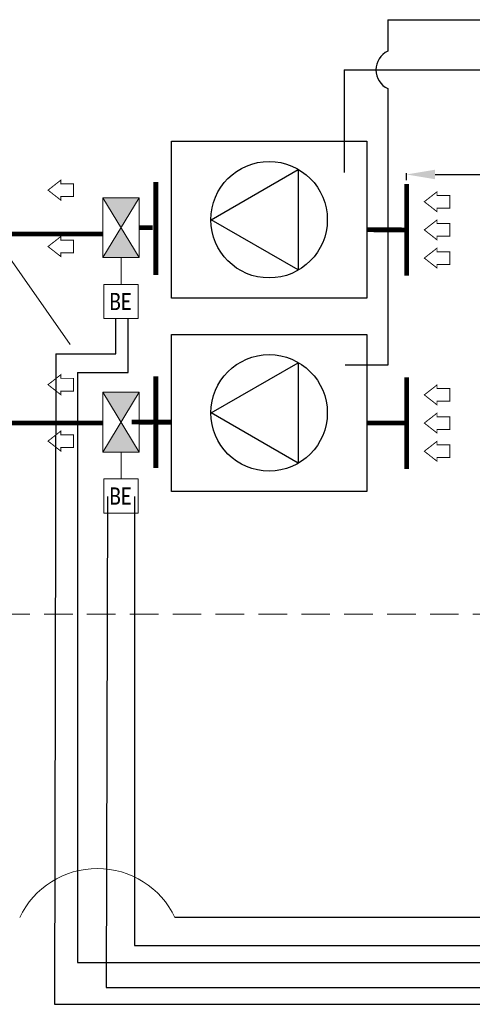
# Model space of a CAD drawing. Header units: millimetres. Extents: x 2260 to 32334, y -33324 to 11762.
# Tile 10 of 79: x 3274 to 3749, y -28305 to -27272. Entities that reach past the tile are written whole.
import ezdxf
from ezdxf.enums import TextEntityAlignment as Align

# ---------------------------------------------------------------- set-up
doc = ezdxf.new("R2010")
doc.units = ezdxf.units.MM
doc.linetypes.add('BUR', pattern=[4.5, 3, -1.5])
for name, color, linetype, lineweight in [('CP_FRAME', 217, 'Continuous', 70), ('mcr klapa FID S_V', 30, 'Continuous', 18), ('mcr opis', 7, 'Continuous', 18)]:
    doc.layers.add(name, color=color, linetype=linetype, lineweight=lineweight)
for name, color, linetype in [('mapp-system', 7, 'Continuous'), ('mapp-system @ 1', 7, 'Continuous'), ('mcr_nawiew', 160, 'Continuous'), ('mcr_wentylator i akcesoria', 7, 'Continuous')]:
    doc.layers.add(name, color=color, linetype=linetype)
doc.layers.add('oddymianie', color=5, linetype='Continuous', lineweight=20, plot=False)
doc.styles.add('CALIBRI', font='calibri.ttf')
doc.styles.get("Standard").update_dxf_attribs({"font": 'arial.ttf'})
doc.dimstyles.new('Annotative', dxfattribs={"dimscale": 0, "dimtxt": 2.5, "dimasz": 2.5, "dimexe": 1.25, "dimexo": 0.625, "dimtad": 1, "dimtxsty": 'Standard', "dimcen": 2.5, "dimadec": 0, "dimazin": 0, "dimtfac": 1, "dimtmove": 0, "dimatfit": 3, "dimfxl": 0, "dimarcsym": 0})

# ---------------------------------------------------------------- blocks, each defined once
blk = doc.blocks.new('klapa fid s symbol')
at = {"layer": 'mcr klapa FID S_V', "lineweight": 0}
h = blk.add_hatch(color=256, dxfattribs=at)
h.dxf.hatch_style = 1
h.paths.add_polyline_path([(283891, -103319), (284274, -103319), (284083, -103632)])
h.paths.add_polyline_path([(283891, -103946), (284083, -103632), (284274, -103946)])
at = {"layer": 'mcr klapa FID S_V'}
for p, q in [((283891, -103946), (284274, -103319)), ((283891, -103319), (284274, -103946))]:
    blk.add_line(p, q, dxfattribs=at)
at = {"layer": 'mcr klapa FID S_V', "lineweight": 0}
blk.add_line((284083, -104227), (284083, -103946), dxfattribs=at)
at = {"layer": 'mcr klapa FID S_V'}
blk.add_lwpolyline([(283891, -103946), (283891, -103319), (284274, -103319), (284274, -103946)], close=True, dxfattribs=at)
at = {"layer": 'mcr klapa FID S_V', "lineweight": 0}
blk.add_lwpolyline([(283903, -104227), (283903, -104587), (284263, -104587), (284263, -104227)], close=True, dxfattribs=at)
at = {"layer": 'mcr klapa FID S_V', "lineweight": 0, "style": 'CALIBRI', "width": 0.8}
blk.add_text('BE', height=180, dxfattribs=at).set_placement((284076, -104407), align=Align.MIDDLE_CENTER)
blk = doc.blocks.new('*D187')
at = {"layer": 'Defpoints', "color": 0, "transparency": 16777216}
for p in [(3680.3, -27442.7), (4599.4, -27434.6), (4599.4, -27701.5)]:
    blk.add_point(p, dxfattribs=at)
at = {"layer": 'mapp-system', "color": 0, "lineweight": -2, "transparency": 16777216}
for p, q in [((3680.3, -27440.7), (3680.3, -27433.4)), ((4599.4, -27699.5), (4599.4, -27433.4)), ((3710.3, -27434.6), (4569.4, -27434.6))]:
    blk.add_line(p, q, dxfattribs=at)
at = {"layer": 'mapp-system', "color": 0, "transparency": 16777216}
for points in [[(3710.3, -27429.6), (3710.3, -27439.6), (3680.3, -27434.6)], [(4569.4, -27429.6), (4569.4, -27439.6), (4599.4, -27434.6)]]:
    blk.add_solid(points, dxfattribs=at)
at = {"layer": 'mapp-system', "color": 0, "transparency": 16777216, "insert": (4139.8, -27414.6), "char_height": 25, "attachment_point": 5}
blk.add_mtext('\\A1;min. 5,00 m', dxfattribs=at)

msp = doc.modelspace()

# ---------------------------------------------------------------- linework, layer by layer
at = {"layer": 'CP_FRAME', "color": 7, "linetype": 'BUR', "lineweight": 18, "ltscale": 10}
msp.add_lwpolyline([(5669.947, -27895.685), (2808.328, -27895.685)], dxfattribs=at)
at = {"layer": 'mapp-system', "color": 7}
msp.add_line((4497.264, -28213.841), (3437.32, -28213.841), dxfattribs=at)
at = {"layer": 'mapp-system', "extrusion": (0, 0, -1)}
for points in [[(-3660.646, -27272.293), (-5333.594, -27272.293), (-5333.594, -28237.625)], [(-3660.646, -27272.293), (-3660.646, -27272.293), (-3660.646, -27305.315)], [(-3614.792, -27325.019), (-5291.655, -27325.019), (-5291.655, -28187.341)], [(-3614.792, -27325.019), (-3614.792, -27325.019), (-3614.792, -27432.547)], [(-3660.646, -27344.6), (-3660.646, -27634.702)], [(-3312.288, -27622.593), (-3310.892, -28304.813), (-4497.264, -28304.813)], [(-3660.646, -27634.702), (-3660.646, -27634.702), (-3615.941, -27634.702)], [(-3334.936, -27642.094), (-3334.936, -28260.807), (-4497.264, -28260.807)], [(-3366.538, -27772.331), (-3365.143, -28287.29), (-4497.264, -28287.29)], [(-3394.771, -27772.331), (-3394.771, -28243.283), (-4497.264, -28243.283)]]:
    msp.add_lwpolyline(points, dxfattribs=at)
at = {"layer": 'mapp-system'}
for points in [[(3312.288, -27622.593), (3375.259, -27622.593), (3375.259, -27585.844)], [(3334.936, -27642.094), (3388.351, -27642.094), (3388.351, -27585.844)]]:
    msp.add_lwpolyline(points, dxfattribs=at)
at = {"layer": 'mapp-system', "color": 7}
msp.add_arc((3669.982, -27324.958), 21.748, 115.422169, 244.577831, dxfattribs=at)
at = {"layer": 'mcr opis'}
msp.add_line((3244.228, -27494.433), (3327.18, -27613.02), dxfattribs=at)
at = {"layer": 'mcr_nawiew'}
for points, const_width in [([(3330.731, -27457.71), (3330.731, -27444.388), (3317.398, -27444.388), (3317.398, -27440.632), (3304.064, -27451.049), (3317.398, -27461.466), (3317.398, -27457.71), (3330.731, -27457.71)], 1), ([(3417.25, -27442.383), (3417.25, -27538.433)], 5), ([(3417.25, -27443.82), (3417.25, -27539.87)], 5), ([(3680.328, -27444.704), (3680.328, -27540.753)], 5), ([(3725.621, -27469.83), (3725.621, -27456.509), (3712.288, -27456.509), (3712.288, -27452.753), (3698.954, -27463.17), (3712.288, -27473.586), (3712.288, -27469.83), (3725.621, -27469.83)], 1), ([(3725.621, -27486.068), (3725.621, -27499.389), (3712.288, -27499.389), (3712.288, -27503.145), (3698.954, -27492.729), (3712.288, -27482.312), (3712.288, -27486.068), (3725.621, -27486.068)], 1), ([(3361.553, -27497.109), (3133.738, -27497.109)], 5), ([(3413.785, -27490.337), (3399.819, -27490.337)], 5), ([(3680.328, -27492.729), (3638.476, -27492.579)], 5), ([(3330.731, -27503.506), (3330.731, -27516.827), (3317.398, -27516.827), (3317.398, -27520.583), (3304.064, -27510.166), (3317.398, -27499.75), (3317.398, -27503.506), (3330.731, -27503.506)], 1), ([(3725.621, -27515.627), (3725.621, -27528.948), (3712.288, -27528.948), (3712.288, -27532.704), (3698.954, -27522.287), (3712.288, -27511.871), (3712.288, -27515.627), (3725.621, -27515.627)], 1), ([(3330.731, -27661.72), (3330.731, -27648.398), (3317.398, -27648.398), (3317.398, -27644.642), (3304.064, -27655.059), (3317.398, -27665.476), (3317.398, -27661.72), (3330.731, -27661.72)], 1), ([(3417.25, -27646.393), (3417.25, -27742.443)], 5), ([(3680.328, -27647.277), (3680.328, -27743.327)], 5), ([(3725.621, -27672.404), (3725.621, -27659.082), (3712.288, -27659.082), (3712.288, -27655.326), (3698.954, -27665.743), (3712.288, -27676.16), (3712.288, -27672.404), (3725.621, -27672.404)], 1), ([(3433.723, -27694.347), (3391.871, -27694.197)], 5), ([(3413.785, -27694.347), (3399.819, -27694.347)], 5), ([(3725.621, -27688.641), (3725.621, -27701.963), (3712.288, -27701.963), (3712.288, -27705.719), (3698.954, -27695.302), (3712.288, -27684.885), (3712.288, -27688.641), (3725.621, -27688.641)], 1), ([(3361.553, -27695.302), (3133.738, -27695.302)], 5), ([(3680.328, -27695.302), (3638.476, -27695.152)], 5), ([(3330.731, -27707.516), (3330.731, -27720.837), (3317.398, -27720.837), (3317.398, -27724.593), (3304.064, -27714.177), (3317.398, -27703.76), (3317.398, -27707.516), (3330.731, -27707.516)], 1), ([(3725.621, -27718.2), (3725.621, -27731.522), (3712.288, -27731.522), (3712.288, -27735.278), (3698.954, -27724.861), (3712.288, -27714.444), (3712.288, -27718.2), (3725.621, -27718.2)], 1)]:
    msp.add_lwpolyline(points, dxfattribs=dict(at, const_width=const_width))
at = {"layer": 'mcr_wentylator i akcesoria'}
for points in [[(3433.723, -27564.327), (3433.723, -27399.762), (3638.476, -27399.762), (3638.476, -27564.327)], [(3475.405, -27482.044), (3566.447, -27429.482), (3566.447, -27534.607)], [(3433.723, -27766.9), (3433.723, -27602.336), (3638.476, -27602.336), (3638.476, -27766.9)], [(3475.405, -27684.618), (3566.447, -27632.055), (3566.447, -27737.181)]]:
    msp.add_lwpolyline(points, close=True, dxfattribs=at)
for centre in [(3536.099, -27482.044), (3536.099, -27684.618)]:
    msp.add_circle(centre, 61.079, dxfattribs=at)
at = {"layer": 'oddymianie', "color": 7}
msp.add_arc((3355.823, -28252.659), 90.27, 25.468815, 154.531185, dxfattribs=at)

# ---------------------------------------------------------------- block references
at = {"layer": 'mcr klapa FID S_V', "xscale": 0.1, "yscale": 0.1, "zscale": 0.1}
for p in [(-25027.593, -17127.112), (-25027.593, -17331.123)]:
    msp.add_blockref('klapa fid s symbol', p, dxfattribs=at)

# ---------------------------------------------------------------- dimensions: what is measured, and where the dimension line sits
at = {"layer": 'mapp-system @ 1'}
dim = msp.add_linear_dim(base=(4599.355, -27434.646), p1=(3680.328, -27442.704), p2=(4599.355, -27701.541), text='min. 5,00 m', dimstyle='Annotative', override={"dimscale": 1, "dimtxt": 25, "dimasz": 30, "dimexo": 2, "dimgap": 5, "dimtad": 1, "dimjust": 0, "dimtxsty": 'Standard', "dimtolj": 1}, dxfattribs=at)
dim.commit()
dim.dimension.update_dxf_attribs({"geometry": '*D187', "text_midpoint": (4139.842, -27434.646), "dimtype": 160})

doc.saveas('drawing.dxf')
